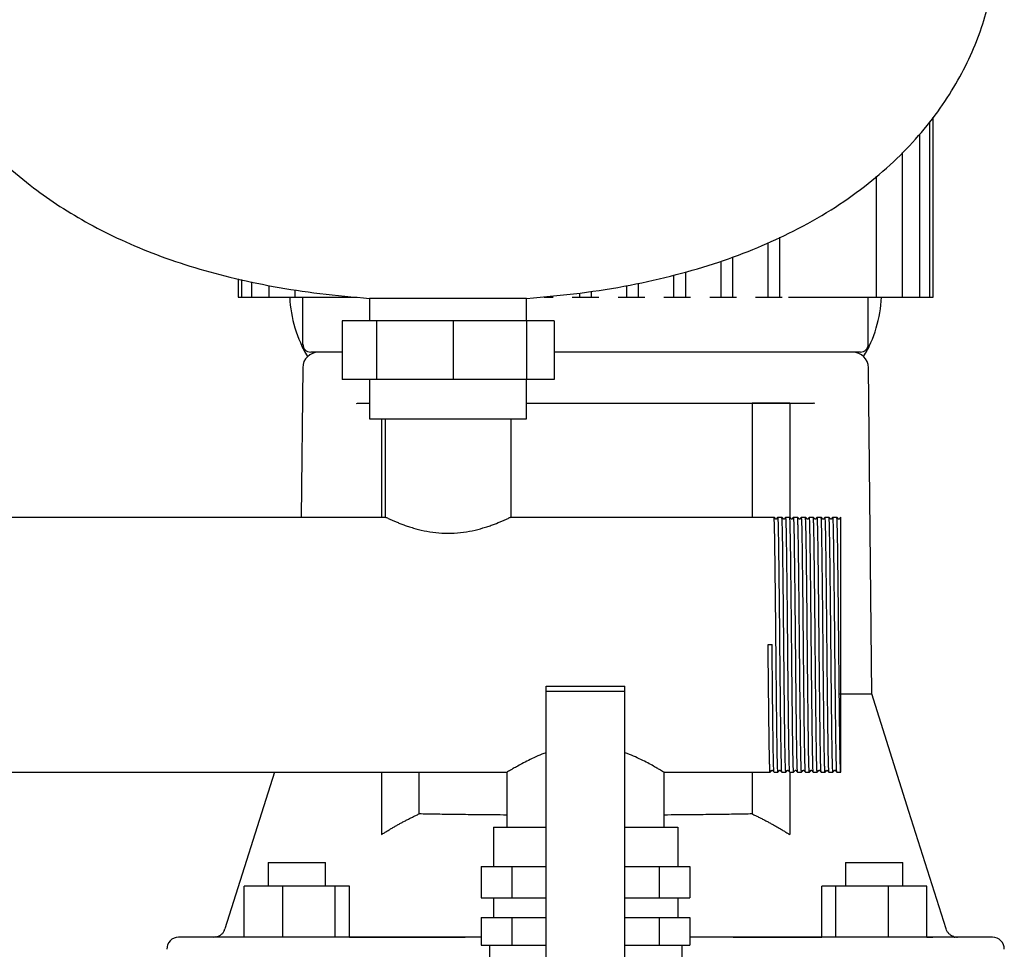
# Model space of a CAD drawing. Header units: millimetres. Extents: x 16 to 1645, y 11 to 787.
# Tile 5 of 6: x 1367 to 1618, y 285 to 522. Entities that reach past the tile are written whole.
import ezdxf

# ---------------------------------------------------------------- set-up
doc = ezdxf.new("R2010")
doc.units = ezdxf.units.MM

msp = doc.modelspace()

# ---------------------------------------------------------------- linework, layer by layer
at = {"color": 7, "linetype": 'Continuous', "lineweight": 25}
for p, q in [((1599.81, 451.14), (1599.81, 496.94)), ((1598.98, 451.14), (1598.98, 495.88)), ((1596.44, 451.14), (1596.44, 492.65)), ((1592.01, 451.14), (1592.01, 487.99)), ((1585.37, 451.14), (1585.37, 481.92)), ((1557.81, 451.14), (1557.81, 465.01)), ((1560.81, 451.14), (1560.81, 466.39)), ((1545.81, 451.14), (1545.81, 460.29)), ((1548.81, 451.14), (1548.81, 461.41)), ((1533.81, 451.14), (1533.81, 456.73)), ((1536.81, 451.14), (1536.81, 457.58)), ((1422.81, 455.79), (1422.81, 451.14)), ((1423.64, 455.61), (1423.64, 451.14)), ((1426.19, 455.07), (1426.19, 451.14)), ((1430.61, 454.13), (1430.61, 451.14)), ((1521.81, 451.14), (1521.81, 454.09)), ((1524.81, 451.14), (1524.81, 454.71)), ((1437.25, 453.04), (1437.25, 451.14)), ((1509.81, 451.14), (1509.81, 452.18)), ((1512.81, 451.14), (1512.81, 452.65)), ((1422.81, 451.14), (1423.64, 451.14)), ((1423.64, 451.14), (1425.14, 451.14)), ((1425.14, 451.14), (1426.19, 451.14)), ((1426.19, 451.14), (1427.69, 451.14)), ((1427.69, 451.14), (1430.61, 451.14)), ((1430.61, 451.14), (1432.11, 451.14)), ((1432.11, 451.14), (1437.25, 451.14)), ((1437.25, 451.14), (1438.75, 451.14)), ((1438.75, 451.14), (1453.18, 451.14)), ((1439.31, 439.14), (1439.31, 451.14)), ((1456.31, 450.83), (1456.31, 445.14)), ((1477.23, 450.83), (1456.31, 450.83)), ((1496.31, 450.83), (1477.23, 450.83)), ((1496.3, 445.14), (1496.31, 450.83)), ((1500.81, 451.14), (1503.04, 451.14)), ((1507.91, 451.14), (1509.81, 451.14)), ((1509.81, 451.14), (1512.81, 451.14)), ((1512.81, 451.14), (1514.72, 451.14)), ((1519.58, 451.14), (1521.81, 451.14)), ((1521.81, 451.14), (1524.81, 451.14)), ((1524.81, 451.14), (1526.39, 451.14)), ((1531.26, 451.14), (1533.81, 451.14)), ((1533.81, 451.14), (1536.81, 451.14)), ((1536.81, 451.14), (1538.07, 451.14)), ((1542.93, 451.14), (1545.81, 451.14)), ((1545.81, 451.14), (1548.81, 451.14)), ((1548.81, 451.14), (1549.74, 451.14)), ((1554.61, 451.14), (1557.81, 451.14)), ((1557.81, 451.14), (1560.81, 451.14)), ((1560.81, 451.14), (1561.42, 451.14)), ((1563.01, 451.14), (1564.45, 451.14)), ((1564.45, 451.14), (1583.87, 451.14)), ((1583.31, 439.14), (1583.31, 451.14)), ((1583.87, 451.14), (1585.37, 451.14)), ((1585.37, 451.14), (1590.51, 451.14)), ((1590.51, 451.14), (1592.01, 451.14)), ((1592.01, 451.14), (1594.94, 451.14)), ((1594.94, 451.14), (1596.44, 451.14)), ((1596.44, 451.14), (1597.48, 451.14)), ((1597.48, 451.14), (1598.98, 451.14)), ((1598.98, 451.14), (1599.81, 451.14)), ((1449.28, 445.14), (1449.28, 430.14)), ((1458.07, 445.14), (1449.28, 445.14)), ((1458.07, 445.14), (1458.07, 430.14)), ((1477.55, 445.14), (1458.07, 445.14)), ((1477.55, 445.14), (1477.55, 430.14)), ((1496.3, 445.14), (1477.55, 445.14)), ((1496.3, 445.14), (1496.3, 430.14)), ((1503.34, 445.14), (1496.3, 445.14)), ((1503.34, 445.14), (1503.34, 430.14)), ((1440, 436.89), (1440.51, 436.03)), ((1449.28, 437.14), (1441.31, 437.14)), ((1581.31, 437.14), (1503.34, 437.14)), ((1582.12, 436.03), (1582.62, 436.89)), ((1439.27, 433.18), (1438.87, 395.14)), ((1584.22, 350.14), (1583.35, 433.18)), ((1458.07, 430.14), (1449.28, 430.14)), ((1456.31, 430.14), (1456.31, 420.14)), ((1477.55, 430.14), (1458.07, 430.14)), ((1496.3, 430.14), (1477.55, 430.14)), ((1496.31, 420.14), (1496.3, 430.14)), ((1503.34, 430.14), (1496.3, 430.14)), ((1453.01, 424.1), (1453.19, 424.14)), ((1453.01, 424.1), (1453.01, 424.1)), ((1453.19, 424.14), (1456.31, 424.14)), ((1496.31, 424.14), (1569.37, 424.14)), ((1553.73, 424.11), (1553.73, 395.14)), ((1563.31, 424.11), (1553.73, 424.11)), ((1563.31, 424.11), (1563.31, 395.13)), ((1569.68, 424.07), (1569.37, 424.14)), ((1456.31, 420.14), (1477.23, 420.14)), ((1459.33, 420.14), (1459.33, 395.14)), ((1460.31, 420.14), (1460.31, 395.14)), ((1477.23, 420.14), (1496.31, 420.14)), ((1492.31, 420.14), (1492.31, 395.14)), ((1192.31, 395.14), (1460.31, 395.14)), ((1492.31, 395.14), (1559.31, 395.14)), ((1559.72, 394.63), (1559.66, 394.68)), ((1560.31, 395.14), (1561.31, 395.14)), ((1560.31, 395.14), (1560.31, 395.13)), ((1562.31, 395.14), (1563.31, 395.14)), ((1562.31, 395.14), (1562.31, 395.13)), ((1563.97, 394.69), (1563.91, 394.64)), ((1564.31, 395.14), (1564.31, 395.13)), ((1564.31, 395.14), (1565.31, 395.14)), ((1565.97, 394.69), (1565.91, 394.64)), ((1566.31, 395.14), (1566.31, 395.13)), ((1566.31, 395.14), (1567.31, 395.14)), ((1567.72, 394.63), (1567.66, 394.68)), ((1568.31, 395.14), (1568.31, 395.13)), ((1568.31, 395.14), (1569.31, 395.14)), ((1570.31, 395.14), (1570.31, 395.13)), ((1570.31, 395.14), (1571.31, 395.14)), ((1572.31, 395.14), (1572.31, 395.13)), ((1572.31, 395.14), (1573.31, 395.14)), ((1574.31, 395.14), (1574.31, 395.13)), ((1574.31, 395.14), (1575.31, 395.14)), ((1576.31, 395.14), (1576.31, 395.1)), ((1557.81, 362.64), (1558.81, 362.64)), ((1501.31, 350.73), (1501.31, 352.04)), ((1501.31, 352.04), (1521.31, 352.04)), ((1521.31, 350.73), (1521.31, 352.04)), ((1521.31, 350.73), (1501.31, 350.73)), ((1501.31, 271.97), (1501.31, 350.73)), ((1521.31, 271.97), (1521.31, 350.73)), ((1261.31, 330.14), (1491.31, 330.14)), ((1432.08, 330.14), (1419.47, 290.23)), ((1459.33, 330.14), (1459.33, 314.28)), ((1468.89, 319.53), (1468.89, 330.14)), ((1491.31, 316.14), (1491.31, 330.14)), ((1531.31, 330.14), (1558.31, 330.14)), ((1531.31, 316.14), (1531.31, 330.14)), ((1553.73, 330.14), (1553.73, 319.53)), ((1558.31, 330.14), (1558.31, 330.14)), ((1559.31, 330.14), (1560.31, 330.14)), ((1560.31, 330.14), (1560.31, 330.14)), ((1561.31, 330.14), (1562.31, 330.14)), ((1562.31, 330.14), (1562.31, 330.14)), ((1562.66, 330.58), (1562.71, 330.63)), ((1562.91, 330.63), (1562.97, 330.58)), ((1563.31, 330.17), (1563.31, 314.27)), ((1563.31, 330.14), (1564.31, 330.14)), ((1564.31, 330.14), (1564.31, 330.14)), ((1564.66, 330.58), (1564.71, 330.63)), ((1564.91, 330.63), (1564.97, 330.58)), ((1565.31, 330.14), (1566.31, 330.14)), ((1566.31, 330.14), (1566.31, 330.14)), ((1567.31, 330.14), (1568.31, 330.14)), ((1568.31, 330.14), (1568.31, 330.14)), ((1569.31, 330.14), (1570.31, 330.14)), ((1570.31, 330.14), (1570.31, 330.14)), ((1570.66, 330.58), (1570.71, 330.63)), ((1571.31, 330.14), (1572.31, 330.14)), ((1572.31, 330.14), (1572.31, 330.14)), ((1573.31, 330.14), (1574.31, 330.14)), ((1574.31, 330.14), (1574.31, 330.14)), ((1575.31, 330.14), (1576.31, 330.14)), ((1487.84, 316.14), (1487.84, 306.14)), ((1487.84, 316.14), (1501.31, 316.14)), ((1521.31, 316.14), (1534.79, 316.14)), ((1534.79, 316.14), (1534.79, 306.14)), ((1430.47, 307.14), (1430.47, 301.14)), ((1430.47, 307.14), (1439.49, 307.14)), ((1439.49, 307.14), (1445.07, 307.14)), ((1445.07, 301.14), (1445.07, 307.14)), ((1484.74, 306.14), (1484.74, 298.14)), ((1484.74, 306.14), (1492.52, 306.14)), ((1492.52, 306.14), (1492.52, 298.14)), ((1492.52, 306.14), (1501.31, 306.14)), ((1521.31, 306.14), (1530.1, 306.14)), ((1530.1, 306.14), (1530.1, 298.14)), ((1530.1, 306.14), (1537.88, 306.14)), ((1537.88, 306.14), (1537.88, 298.14)), ((1577.55, 307.14), (1577.55, 301.14)), ((1577.55, 307.14), (1583.13, 307.14)), ((1583.13, 307.14), (1592.15, 307.14)), ((1592.15, 301.14), (1592.15, 307.14)), ((1434.18, 301.14), (1424.38, 301.14)), ((1424.38, 288.14), (1424.38, 301.14)), ((1434.18, 288.14), (1434.18, 301.14)), ((1447.56, 301.14), (1434.18, 301.14)), ((1447.56, 288.14), (1447.56, 301.14)), ((1451.15, 301.14), (1447.56, 301.14)), ((1451.15, 288.14), (1451.15, 301.14)), ((1571.47, 288.14), (1571.47, 301.14)), ((1575.05, 301.14), (1571.47, 301.14)), ((1575.05, 288.14), (1575.05, 301.14)), ((1588.44, 301.14), (1575.05, 301.14)), ((1588.44, 288.14), (1588.44, 301.14)), ((1598.24, 301.14), (1588.44, 301.14)), ((1598.24, 288.17), (1598.24, 301.14)), ((1484.74, 298.14), (1492.52, 298.14)), ((1487.84, 298.14), (1487.84, 293.14)), ((1492.52, 298.14), (1501.31, 298.14)), ((1521.31, 298.14), (1530.1, 298.14)), ((1530.1, 298.14), (1537.88, 298.14)), ((1534.79, 298.14), (1534.79, 293.14)), ((1484.74, 293.14), (1484.74, 286.14)), ((1484.74, 293.14), (1492.52, 293.14)), ((1492.52, 293.14), (1492.52, 286.14)), ((1492.52, 293.14), (1501.31, 293.14)), ((1521.31, 293.14), (1530.1, 293.14)), ((1530.1, 293.14), (1530.1, 286.14)), ((1530.1, 293.14), (1537.88, 293.14)), ((1537.88, 293.14), (1537.88, 286.14)), ((1417.07, 288.2), (1416.64, 288.14)), ((1416.64, 288.14), (1417.07, 288.2)), ((1484.74, 288.14), (1429.05, 288.14)), ((1451.15, 288.14), (1480.65, 288.14)), ((1484.74, 286.14), (1492.52, 286.14)), ((1486.84, 286.14), (1486.84, 283.14)), ((1492.52, 286.14), (1501.31, 286.14)), ((1521.31, 286.14), (1530.1, 286.14)), ((1530.1, 286.14), (1537.88, 286.14)), ((1535.79, 286.14), (1535.79, 283.14)), ((1593.57, 288.14), (1537.88, 288.14)), ((1548.92, 288.14), (1571.47, 288.14)), ((1614.96, 288.14), (1600.9, 288.14)), ((1604.9, 288.3), (1605.22, 288.24)), ((1605.82, 288.15), (1606.03, 288.14))]:
    msp.add_line(p, q, dxfattribs=at)
at = {"color": 7, "linetype": 'Continuous', "lineweight": 25, "flags": 128}
for points in [[(1559.66, 394.68), (1559.49, 394.91), (1559.31, 395.13)], [(1560.31, 395.13), (1560.14, 394.91), (1559.96, 394.68)], [(1561.66, 394.69), (1561.49, 394.91), (1561.31, 395.13)], [(1562.31, 395.13), (1562.14, 394.91), (1561.97, 394.69)], [(1563.66, 394.69), (1563.48, 394.91), (1563.31, 395.13)], [(1564.31, 395.13), (1564.14, 394.91), (1563.97, 394.69)], [(1565.66, 394.69), (1565.48, 394.91), (1565.31, 395.13)], [(1566.31, 395.13), (1566.14, 394.91), (1565.97, 394.69)], [(1567.66, 394.68), (1567.49, 394.91), (1567.31, 395.13)], [(1568.31, 395.13), (1568.14, 394.91), (1567.96, 394.68)], [(1569.66, 394.69), (1569.49, 394.91), (1569.31, 395.13)], [(1570.31, 395.13), (1570.14, 394.91), (1569.97, 394.69)], [(1571.66, 394.69), (1571.48, 394.91), (1571.31, 395.13)], [(1572.31, 395.13), (1572.14, 394.91), (1571.97, 394.69)], [(1573.66, 394.69), (1573.48, 394.91), (1573.31, 395.13)], [(1574.31, 395.13), (1574.14, 394.91), (1573.97, 394.69)], [(1575.66, 394.69), (1575.49, 394.91), (1575.31, 395.13)], [(1576.31, 395.14), (1576.14, 394.91), (1575.96, 394.68)], [(1603.14, 290.25), (1593.69, 320.17), (1584.22, 350.14)], [(1558.31, 330.14), (1558.49, 330.36), (1558.66, 330.59)], [(1558.97, 330.58), (1559.14, 330.36), (1559.31, 330.14)], [(1560.31, 330.14), (1560.49, 330.36), (1560.66, 330.59)], [(1560.97, 330.58), (1561.14, 330.36), (1561.31, 330.14)], [(1562.31, 330.14), (1562.49, 330.36), (1562.66, 330.58)], [(1562.97, 330.58), (1563.14, 330.36), (1563.31, 330.14)], [(1564.31, 330.14), (1564.48, 330.36), (1564.66, 330.58)], [(1564.97, 330.58), (1565.14, 330.36), (1565.31, 330.14)], [(1566.31, 330.14), (1566.49, 330.36), (1566.66, 330.58)], [(1566.97, 330.59), (1567.14, 330.36), (1567.31, 330.14)], [(1568.31, 330.14), (1568.49, 330.36), (1568.66, 330.59)], [(1568.97, 330.59), (1569.14, 330.36), (1569.31, 330.14)], [(1570.31, 330.14), (1570.49, 330.36), (1570.66, 330.58)], [(1570.97, 330.58), (1571.14, 330.36), (1571.31, 330.14)], [(1572.31, 330.14), (1572.48, 330.36), (1572.66, 330.58)], [(1572.96, 330.59), (1573.14, 330.36), (1573.31, 330.14)], [(1574.31, 330.14), (1574.49, 330.36), (1574.66, 330.58)], [(1574.96, 330.59), (1575.14, 330.36), (1575.31, 330.14)], [(1419.3, 289.81), (1419.3, 289.79), (1419.47, 290.23)], [(1421.72, 288.14), (1418.79, 288.14), (1416.2, 288.14), (1413.94, 288.14), (1412.03, 288.14), (1410.46, 288.14), (1409.23, 288.14), (1408.36, 288.14), (1407.83, 288.14), (1407.66, 288.14)]]:
    msp.add_lwpolyline(points, dxfattribs=at)
at = {"color": 7, "linetype": 'Continuous', "lineweight": 25}
for centre, radius, start, end in [((1467.81, 452.49), 31.88, 182.4353, 211.0906), ((1554.82, 452.49), 31.88, 328.9094, 357.5647), ((1441.31, 439.14), 2, 180, 270), ((1581.31, 439.14), 2, 270, 0), ((1443.27, 433.14), 4, 90, 179.4), ((1579.35, 433.14), 4, 0.6, 90), ((1407.66, 285.14), 3, 90.0005, 181.5), ((1614.96, 285.14), 3, 358.5, 89.9995)]:
    msp.add_arc(centre, radius, start, end, dxfattribs=at)
for points, knots in [([(1336.81, 541.14), (1336.88, 538.96), (1337.03, 534.49), (1338.17, 527.68), (1340.04, 520.65), (1342.76, 513.49), (1346.33, 506.34), (1350.79, 499.29), (1356.17, 492.4), (1362.54, 485.74), (1369.41, 479.85), (1376.6, 474.69), (1384, 470.19), (1392.12, 466.03), (1401, 462.25), (1410.6, 458.92), (1420.93, 456.07), (1431.99, 453.74), (1443.86, 451.9), (1452.08, 451.19), (1456.31, 450.83)], [0, 0, 0, 0, 0.039555, 0.081422, 0.125557, 0.17196, 0.2207, 0.27098, 0.323857, 0.379618, 0.438622, 0.488458, 0.540897, 0.596213, 0.654698, 0.716662, 0.781214, 0.849742, 0.922564, 1, 1, 1, 1]), ([(1496.31, 450.83), (1500.87, 451.23), (1509.7, 452), (1522.42, 454.05), (1534.2, 456.68), (1545.05, 459.88), (1555.02, 463.59), (1564.61, 468), (1573.73, 473.14), (1582.27, 479.07), (1589.72, 485.41), (1596.18, 492.09), (1601.68, 499.06), (1606.22, 506.22), (1609.84, 513.43), (1612.57, 520.6), (1614.45, 527.65), (1615.59, 534.48), (1615.74, 538.96), (1615.81, 541.14)], [0, 0, 0, 0, 0.08342, 0.161488, 0.234609, 0.303181, 0.367595, 0.428228, 0.495317, 0.558205, 0.617391, 0.673312, 0.727386, 0.778747, 0.827619, 0.874143, 0.918387, 0.960355, 1, 1, 1, 1]), ([(1439.2, 438.43), (1439.19, 438.46), (1439.15, 438.53), (1439.11, 438.63), (1439.07, 438.76), (1439.04, 438.9), (1439.02, 439.01), (1439.02, 439.06)], [0, 0, 0, 0, 0.147571, 0.314356, 0.500071, 0.749979, 1, 1, 1, 1]), ([(1583.61, 439.06), (1583.6, 439.03), (1583.59, 438.96), (1583.57, 438.85), (1583.54, 438.73), (1583.49, 438.59), (1583.45, 438.48), (1583.42, 438.43)], [0, 0, 0, 0, 0.1656754, 0.3323917, 0.4999841, 0.7542091, 1, 1, 1, 1]), ([(1440, 436.89), (1439.97, 436.95), (1439.92, 437.05), (1439.83, 437.21), (1439.74, 437.37), (1439.66, 437.52), (1439.57, 437.7), (1439.47, 437.89), (1439.37, 438.09), (1439.28, 438.27), (1439.23, 438.38), (1439.2, 438.43)], [0, 0, 0, 0, 0.10083, 0.200878, 0.300321, 0.399341, 0.49812, 0.636395, 0.76562, 0.886524, 1, 1, 1, 1]), ([(1583.42, 438.43), (1583.41, 438.4), (1583.37, 438.33), (1583.31, 438.21), (1583.25, 438.09), (1583.19, 437.96), (1583.12, 437.82), (1583.02, 437.64), (1582.91, 437.42), (1582.76, 437.16), (1582.67, 436.98), (1582.62, 436.89)], [0, 0, 0, 0, 0.074646, 0.152435, 0.233655, 0.318558, 0.407366, 0.500274, 0.665526, 0.831819, 1, 1, 1, 1]), ([(1460.31, 395.14), (1460.31, 395.13), (1460.32, 395.13), (1460.34, 395.13), (1460.36, 395.11), (1460.4, 395.1), (1460.45, 395.08), (1460.51, 395.05), (1460.57, 395.02), (1460.73, 394.95), (1461.03, 394.81), (1461.56, 394.56), (1462.25, 394.26), (1463.06, 393.91), (1464, 393.53), (1465.04, 393.13), (1466.19, 392.73), (1467.84, 392.21), (1470.12, 391.62), (1473.13, 391.13), (1476.3, 390.95), (1479.48, 391.13), (1482.5, 391.62), (1484.79, 392.22), (1486.44, 392.74), (1487.97, 393.27), (1489.3, 393.8), (1490.38, 394.26), (1491.06, 394.57), (1491.6, 394.81), (1491.92, 394.96), (1492.09, 395.04), (1492.19, 395.08), (1492.25, 395.11), (1492.3, 395.13), (1492.31, 395.13), (1492.31, 395.14)], [0, 0, 0, 0, 0.007719, 0.015463, 0.023232, 0.031028, 0.038851, 0.046702, 0.054584, 0.062496, 0.09316, 0.125185, 0.155028, 0.187626, 0.219061, 0.250269, 0.281462, 0.312878, 0.375106, 0.437653, 0.499747, 0.562364, 0.624911, 0.687396, 0.718817, 0.750142, 0.812502, 0.845165, 0.875072, 0.906973, 0.937528, 0.950167, 0.96273, 0.97522, 0.987642, 1, 1, 1, 1]), ([(1560.31, 330.14), (1560.29, 330.14), (1560.27, 330.35), (1560.24, 330.97), (1560.23, 331.23), (1560.21, 331.69), (1560.21, 331.85), (1560.2, 332.21), (1560.19, 332.4), (1560.16, 333.41), (1560.14, 334.42), (1560.1, 336.8), (1560.08, 338.17), (1560.05, 340.43), (1560.04, 341.22), (1560.02, 342.85), (1560.01, 343.69), (1559.98, 346.31), (1559.96, 348.2), (1559.91, 352.16), (1559.89, 354.23), (1559.85, 358.42), (1559.83, 360.54), (1559.79, 364.73), (1559.77, 366.85), (1559.73, 371.05), (1559.71, 373.11), (1559.66, 377.07), (1559.64, 378.96), (1559.61, 381.58), (1559.6, 382.42), (1559.58, 384.05), (1559.57, 384.84), (1559.54, 387.1), (1559.52, 388.47), (1559.48, 390.85), (1559.45, 391.86), (1559.43, 392.87), (1559.42, 393.06), (1559.41, 393.42), (1559.41, 393.58), (1559.39, 394.04), (1559.38, 394.3), (1559.35, 394.92), (1559.33, 395.14), (1559.31, 395.14)], [0, 0, 0, 0, 0.0625, 0.0625, 0.09375, 0.09375, 0.109375, 0.109375, 0.125, 0.125, 0.1875, 0.1875, 0.25, 0.25, 0.28125, 0.28125, 0.3125, 0.3125, 0.375, 0.375, 0.4375, 0.4375, 0.5, 0.5, 0.5625, 0.5625, 0.625, 0.625, 0.6875, 0.6875, 0.71875, 0.71875, 0.75, 0.75, 0.8125, 0.8125, 0.875, 0.875, 0.890625, 0.890625, 0.90625, 0.90625, 0.9375, 0.9375, 1, 1, 1, 1]), ([(1559.96, 394.68), (1559.95, 394.67), (1559.91, 394.63), (1559.81, 394.6), (1559.74, 394.61), (1559.72, 394.63), (1559.72, 394.63)], [0, 0, 0, 0, 0.326363, 0.658335, 0.990308, 1, 1, 1, 1]), ([(1561.31, 330.14), (1561.29, 330.3), (1561.25, 330.54), (1561.19, 332.43), (1561.13, 335.43), (1561.06, 339.51), (1561, 344.46), (1560.94, 350.11), (1560.87, 356.26), (1560.81, 362.64), (1560.75, 369.01), (1560.69, 375.16), (1560.62, 380.81), (1560.56, 385.76), (1560.5, 389.84), (1560.44, 392.84), (1560.38, 394.77), (1560.33, 395.01), (1560.31, 395.14)], [0, 0, 0, 0, 0.058166, 0.12039, 0.183368, 0.246591, 0.308922, 0.371705, 0.434978, 0.49752, 0.560063, 0.623335, 0.686119, 0.748449, 0.811672, 0.874651, 0.936875, 1, 1, 1, 1]), ([(1562.31, 330.14), (1562.29, 330.14), (1562.27, 330.35), (1562.24, 330.97), (1562.23, 331.23), (1562.21, 331.69), (1562.21, 331.85), (1562.2, 332.21), (1562.19, 332.4), (1562.16, 333.41), (1562.14, 334.42), (1562.1, 336.8), (1562.08, 338.17), (1562.05, 340.43), (1562.04, 341.22), (1562.02, 342.85), (1562.01, 343.69), (1561.98, 346.31), (1561.96, 348.2), (1561.91, 352.16), (1561.89, 354.23), (1561.85, 358.42), (1561.83, 360.54), (1561.79, 364.73), (1561.77, 366.85), (1561.73, 371.05), (1561.71, 373.11), (1561.66, 377.07), (1561.64, 378.96), (1561.61, 381.58), (1561.6, 382.42), (1561.58, 384.05), (1561.57, 384.84), (1561.54, 387.1), (1561.52, 388.47), (1561.48, 390.85), (1561.45, 391.86), (1561.43, 392.87), (1561.42, 393.06), (1561.41, 393.42), (1561.41, 393.58), (1561.39, 394.04), (1561.38, 394.3), (1561.35, 394.92), (1561.33, 395.14), (1561.31, 395.14)], [0, 0, 0, 0, 0.0625, 0.0625, 0.09375, 0.09375, 0.109375, 0.109375, 0.125, 0.125, 0.1875, 0.1875, 0.25, 0.25, 0.28125, 0.28125, 0.3125, 0.3125, 0.375, 0.375, 0.4375, 0.4375, 0.5, 0.5, 0.5625, 0.5625, 0.625, 0.625, 0.6875, 0.6875, 0.71875, 0.71875, 0.75, 0.75, 0.8125, 0.8125, 0.875, 0.875, 0.890625, 0.890625, 0.90625, 0.90625, 0.9375, 0.9375, 1, 1, 1, 1]), ([(1561.97, 394.69), (1561.95, 394.67), (1561.91, 394.63), (1561.81, 394.6), (1561.71, 394.63), (1561.68, 394.67), (1561.66, 394.69)], [0, 0, 0, 0, 0.2478796, 0.4999993, 0.7521193, 1, 1, 1, 1]), ([(1563.31, 330.17), (1563.29, 330.29), (1563.25, 330.53), (1563.19, 332.43), (1563.13, 335.43), (1563.06, 339.51), (1563, 344.46), (1562.94, 350.11), (1562.87, 356.26), (1562.81, 362.64), (1562.75, 369.01), (1562.69, 375.16), (1562.62, 380.81), (1562.56, 385.76), (1562.5, 389.84), (1562.44, 392.84), (1562.38, 394.77), (1562.33, 395.01), (1562.31, 395.14)], [0, 0, 0, 0, 0.059195, 0.121351, 0.184261, 0.247415, 0.309677, 0.372392, 0.435595, 0.498069, 0.560543, 0.623747, 0.686462, 0.748724, 0.811878, 0.874788, 0.936944, 1, 1, 1, 1]), ([(1564.31, 330.14), (1564.29, 330.14), (1564.27, 330.35), (1564.24, 330.97), (1564.23, 331.23), (1564.21, 331.69), (1564.21, 331.85), (1564.2, 332.21), (1564.19, 332.4), (1564.16, 333.41), (1564.14, 334.42), (1564.1, 336.8), (1564.08, 338.17), (1564.05, 340.43), (1564.04, 341.22), (1564.02, 342.85), (1564.01, 343.69), (1563.98, 346.31), (1563.96, 348.2), (1563.91, 352.16), (1563.89, 354.23), (1563.85, 358.42), (1563.83, 360.54), (1563.79, 364.73), (1563.77, 366.85), (1563.73, 371.05), (1563.71, 373.11), (1563.66, 377.07), (1563.64, 378.96), (1563.61, 381.58), (1563.6, 382.42), (1563.58, 384.05), (1563.57, 384.84), (1563.54, 387.1), (1563.52, 388.47), (1563.48, 390.85), (1563.45, 391.86), (1563.43, 392.87), (1563.42, 393.06), (1563.41, 393.42), (1563.41, 393.58), (1563.39, 394.04), (1563.38, 394.3), (1563.35, 394.92), (1563.33, 395.14), (1563.31, 395.14)], [0, 0, 0, 0, 0.0625, 0.0625, 0.09375, 0.09375, 0.109375, 0.109375, 0.125, 0.125, 0.1875, 0.1875, 0.25, 0.25, 0.28125, 0.28125, 0.3125, 0.3125, 0.375, 0.375, 0.4375, 0.4375, 0.5, 0.5, 0.5625, 0.5625, 0.625, 0.625, 0.6875, 0.6875, 0.71875, 0.71875, 0.75, 0.75, 0.8125, 0.8125, 0.875, 0.875, 0.890625, 0.890625, 0.90625, 0.90625, 0.9375, 0.9375, 1, 1, 1, 1]), ([(1563.91, 394.64), (1563.9, 394.64), (1563.88, 394.62), (1563.81, 394.6), (1563.71, 394.63), (1563.68, 394.67), (1563.66, 394.69)], [0, 0, 0, 0, 0.023959, 0.351126, 0.678294, 1, 1, 1, 1]), ([(1565.31, 330.14), (1565.29, 330.29), (1565.25, 330.53), (1565.19, 332.43), (1565.13, 335.43), (1565.06, 339.51), (1565, 344.46), (1564.94, 350.11), (1564.87, 356.26), (1564.81, 362.64), (1564.75, 369.01), (1564.69, 375.16), (1564.62, 380.81), (1564.56, 385.76), (1564.5, 389.84), (1564.44, 392.84), (1564.38, 394.77), (1564.33, 395.01), (1564.31, 395.14)], [0, 0, 0, 0, 0.059746, 0.121866, 0.184739, 0.247856, 0.310081, 0.37276, 0.435926, 0.498364, 0.560801, 0.623967, 0.686646, 0.748871, 0.811989, 0.874861, 0.936981, 1, 1, 1, 1]), ([(1566.31, 330.14), (1566.29, 330.14), (1566.27, 330.35), (1566.24, 330.97), (1566.23, 331.23), (1566.21, 331.69), (1566.21, 331.85), (1566.2, 332.21), (1566.19, 332.4), (1566.16, 333.41), (1566.14, 334.42), (1566.1, 336.8), (1566.08, 338.17), (1566.05, 340.43), (1566.04, 341.22), (1566.02, 342.85), (1566.01, 343.69), (1565.98, 346.31), (1565.96, 348.2), (1565.91, 352.16), (1565.89, 354.23), (1565.85, 358.42), (1565.83, 360.54), (1565.79, 364.73), (1565.77, 366.85), (1565.73, 371.05), (1565.71, 373.11), (1565.66, 377.07), (1565.64, 378.96), (1565.61, 381.58), (1565.6, 382.42), (1565.58, 384.05), (1565.57, 384.84), (1565.54, 387.1), (1565.52, 388.47), (1565.48, 390.85), (1565.45, 391.86), (1565.43, 392.87), (1565.42, 393.06), (1565.41, 393.42), (1565.41, 393.58), (1565.39, 394.04), (1565.38, 394.3), (1565.35, 394.92), (1565.33, 395.14), (1565.31, 395.14)], [0, 0, 0, 0, 0.0625, 0.0625, 0.09375, 0.09375, 0.109375, 0.109375, 0.125, 0.125, 0.1875, 0.1875, 0.25, 0.25, 0.28125, 0.28125, 0.3125, 0.3125, 0.375, 0.375, 0.4375, 0.4375, 0.5, 0.5, 0.5625, 0.5625, 0.625, 0.625, 0.6875, 0.6875, 0.71875, 0.71875, 0.75, 0.75, 0.8125, 0.8125, 0.875, 0.875, 0.890625, 0.890625, 0.90625, 0.90625, 0.9375, 0.9375, 1, 1, 1, 1]), ([(1565.91, 394.64), (1565.91, 394.64), (1565.88, 394.62), (1565.81, 394.6), (1565.71, 394.63), (1565.68, 394.67), (1565.66, 394.69)], [0, 0, 0, 0, 0.027443, 0.353429, 0.679416, 1, 1, 1, 1]), ([(1567.31, 330.14), (1567.29, 330.3), (1567.25, 330.54), (1567.19, 332.43), (1567.13, 335.43), (1567.06, 339.51), (1567, 344.46), (1566.94, 350.11), (1566.87, 356.26), (1566.81, 362.64), (1566.75, 369.01), (1566.69, 375.16), (1566.62, 380.81), (1566.56, 385.76), (1566.5, 389.84), (1566.44, 392.84), (1566.38, 394.77), (1566.33, 395.01), (1566.31, 395.14)], [0, 0, 0, 0, 0.058444, 0.120649, 0.183609, 0.246814, 0.309126, 0.371891, 0.435145, 0.497669, 0.560192, 0.623446, 0.686212, 0.748523, 0.811728, 0.874688, 0.936894, 1, 1, 1, 1]), ([(1568.31, 330.14), (1568.29, 330.14), (1568.27, 330.35), (1568.24, 330.97), (1568.23, 331.23), (1568.21, 331.69), (1568.21, 331.85), (1568.2, 332.21), (1568.19, 332.4), (1568.16, 333.41), (1568.14, 334.42), (1568.1, 336.8), (1568.08, 338.17), (1568.05, 340.43), (1568.04, 341.22), (1568.02, 342.85), (1568.01, 343.69), (1567.98, 346.31), (1567.96, 348.2), (1567.91, 352.16), (1567.89, 354.23), (1567.85, 358.42), (1567.83, 360.54), (1567.79, 364.73), (1567.77, 366.85), (1567.73, 371.05), (1567.71, 373.11), (1567.66, 377.07), (1567.64, 378.96), (1567.61, 381.58), (1567.6, 382.42), (1567.58, 384.05), (1567.57, 384.84), (1567.54, 387.1), (1567.52, 388.47), (1567.48, 390.85), (1567.45, 391.86), (1567.43, 392.87), (1567.42, 393.06), (1567.41, 393.42), (1567.41, 393.58), (1567.39, 394.04), (1567.38, 394.3), (1567.35, 394.92), (1567.33, 395.14), (1567.31, 395.14)], [0, 0, 0, 0, 0.0625, 0.0625, 0.09375, 0.09375, 0.109375, 0.109375, 0.125, 0.125, 0.1875, 0.1875, 0.25, 0.25, 0.28125, 0.28125, 0.3125, 0.3125, 0.375, 0.375, 0.4375, 0.4375, 0.5, 0.5, 0.5625, 0.5625, 0.625, 0.625, 0.6875, 0.6875, 0.71875, 0.71875, 0.75, 0.75, 0.8125, 0.8125, 0.875, 0.875, 0.890625, 0.890625, 0.90625, 0.90625, 0.9375, 0.9375, 1, 1, 1, 1]), ([(1567.96, 394.68), (1567.95, 394.67), (1567.91, 394.63), (1567.81, 394.6), (1567.74, 394.62), (1567.72, 394.63), (1567.72, 394.63)], [0, 0, 0, 0, 0.3265421, 0.6585494, 0.9905578, 1, 1, 1, 1]), ([(1569.31, 330.14), (1569.29, 330.3), (1569.25, 330.54), (1569.19, 332.43), (1569.13, 335.43), (1569.06, 339.51), (1569, 344.46), (1568.94, 350.11), (1568.87, 356.26), (1568.81, 362.64), (1568.75, 369.01), (1568.69, 375.16), (1568.62, 380.81), (1568.56, 385.76), (1568.5, 389.84), (1568.44, 392.84), (1568.38, 394.77), (1568.33, 395.01), (1568.31, 395.14)], [0, 0, 0, 0, 0.05829, 0.120506, 0.183476, 0.246691, 0.309013, 0.371788, 0.435052, 0.497586, 0.560121, 0.623385, 0.68616, 0.748482, 0.811697, 0.874667, 0.936883, 1, 1, 1, 1]), ([(1570.31, 330.14), (1570.29, 330.14), (1570.27, 330.35), (1570.24, 330.97), (1570.23, 331.23), (1570.21, 331.69), (1570.21, 331.85), (1570.2, 332.21), (1570.19, 332.4), (1570.16, 333.41), (1570.14, 334.42), (1570.1, 336.8), (1570.08, 338.17), (1570.05, 340.43), (1570.04, 341.22), (1570.02, 342.85), (1570.01, 343.69), (1569.98, 346.31), (1569.96, 348.2), (1569.91, 352.16), (1569.89, 354.23), (1569.85, 358.42), (1569.83, 360.54), (1569.79, 364.73), (1569.77, 366.85), (1569.73, 371.05), (1569.71, 373.11), (1569.66, 377.07), (1569.64, 378.96), (1569.61, 381.58), (1569.6, 382.42), (1569.58, 384.05), (1569.57, 384.84), (1569.54, 387.1), (1569.52, 388.47), (1569.48, 390.85), (1569.45, 391.86), (1569.43, 392.87), (1569.42, 393.06), (1569.41, 393.42), (1569.41, 393.58), (1569.39, 394.04), (1569.38, 394.3), (1569.35, 394.92), (1569.33, 395.14), (1569.31, 395.14)], [0, 0, 0, 0, 0.0625, 0.0625, 0.09375, 0.09375, 0.109375, 0.109375, 0.125, 0.125, 0.1875, 0.1875, 0.25, 0.25, 0.28125, 0.28125, 0.3125, 0.3125, 0.375, 0.375, 0.4375, 0.4375, 0.5, 0.5, 0.5625, 0.5625, 0.625, 0.625, 0.6875, 0.6875, 0.71875, 0.71875, 0.75, 0.75, 0.8125, 0.8125, 0.875, 0.875, 0.890625, 0.890625, 0.90625, 0.90625, 0.9375, 0.9375, 1, 1, 1, 1]), ([(1569.97, 394.69), (1569.95, 394.67), (1569.91, 394.63), (1569.81, 394.6), (1569.71, 394.63), (1569.67, 394.67), (1569.66, 394.69)], [0, 0, 0, 0, 0.2479395, 0.4999978, 0.7520571, 1, 1, 1, 1]), ([(1571.31, 330.14), (1571.29, 330.29), (1571.25, 330.53), (1571.19, 332.43), (1571.13, 335.43), (1571.06, 339.51), (1571, 344.46), (1570.94, 350.11), (1570.87, 356.26), (1570.81, 362.64), (1570.75, 369.01), (1570.69, 375.16), (1570.62, 380.81), (1570.56, 385.76), (1570.5, 389.84), (1570.44, 392.84), (1570.38, 394.77), (1570.33, 395.01), (1570.31, 395.14)], [0, 0, 0, 0, 0.059405, 0.121547, 0.184443, 0.247583, 0.309831, 0.372532, 0.435722, 0.498182, 0.560642, 0.623831, 0.686532, 0.74878, 0.81192, 0.874816, 0.936958, 1, 1, 1, 1]), ([(1572.31, 330.14), (1572.29, 330.14), (1572.27, 330.35), (1572.24, 330.97), (1572.23, 331.23), (1572.21, 331.69), (1572.21, 331.85), (1572.2, 332.21), (1572.19, 332.4), (1572.16, 333.41), (1572.14, 334.42), (1572.1, 336.8), (1572.08, 338.17), (1572.05, 340.43), (1572.04, 341.22), (1572.02, 342.85), (1572.01, 343.69), (1571.98, 346.31), (1571.96, 348.2), (1571.91, 352.16), (1571.89, 354.23), (1571.85, 358.42), (1571.83, 360.54), (1571.79, 364.73), (1571.77, 366.85), (1571.73, 371.05), (1571.71, 373.11), (1571.66, 377.07), (1571.64, 378.96), (1571.61, 381.58), (1571.6, 382.42), (1571.58, 384.05), (1571.57, 384.84), (1571.54, 387.1), (1571.52, 388.47), (1571.48, 390.85), (1571.45, 391.86), (1571.43, 392.87), (1571.42, 393.06), (1571.41, 393.42), (1571.41, 393.58), (1571.39, 394.04), (1571.38, 394.3), (1571.35, 394.92), (1571.33, 395.14), (1571.31, 395.14)], [0, 0, 0, 0, 0.0625, 0.0625, 0.09375, 0.09375, 0.109375, 0.109375, 0.125, 0.125, 0.1875, 0.1875, 0.25, 0.25, 0.28125, 0.28125, 0.3125, 0.3125, 0.375, 0.375, 0.4375, 0.4375, 0.5, 0.5, 0.5625, 0.5625, 0.625, 0.625, 0.6875, 0.6875, 0.71875, 0.71875, 0.75, 0.75, 0.8125, 0.8125, 0.875, 0.875, 0.890625, 0.890625, 0.90625, 0.90625, 0.9375, 0.9375, 1, 1, 1, 1]), ([(1571.97, 394.69), (1571.91, 394.65), (1571.81, 394.57), (1571.71, 394.65), (1571.66, 394.69)], [0, 0, 0, 0, 0.499997, 1, 1, 1, 1]), ([(1573.31, 330.14), (1573.29, 330.29), (1573.25, 330.53), (1573.19, 332.43), (1573.13, 335.43), (1573.06, 339.51), (1573, 344.46), (1572.94, 350.11), (1572.87, 356.26), (1572.81, 362.64), (1572.75, 369.01), (1572.69, 375.16), (1572.62, 380.81), (1572.56, 385.76), (1572.5, 389.84), (1572.44, 392.84), (1572.38, 394.77), (1572.33, 395.01), (1572.31, 395.14)], [0, 0, 0, 0, 0.059631, 0.121758, 0.184639, 0.247763, 0.309997, 0.372683, 0.435857, 0.498302, 0.560747, 0.623921, 0.686607, 0.748841, 0.811965, 0.874846, 0.936973, 1, 1, 1, 1]), ([(1574.31, 330.14), (1574.29, 330.14), (1574.27, 330.35), (1574.24, 330.97), (1574.23, 331.23), (1574.21, 331.69), (1574.21, 331.85), (1574.2, 332.21), (1574.19, 332.4), (1574.16, 333.41), (1574.14, 334.42), (1574.1, 336.8), (1574.08, 338.17), (1574.05, 340.43), (1574.04, 341.22), (1574.02, 342.85), (1574.01, 343.69), (1573.98, 346.31), (1573.96, 348.2), (1573.91, 352.16), (1573.89, 354.23), (1573.85, 358.42), (1573.83, 360.54), (1573.79, 364.73), (1573.77, 366.85), (1573.73, 371.05), (1573.71, 373.11), (1573.66, 377.07), (1573.64, 378.96), (1573.61, 381.58), (1573.6, 382.42), (1573.58, 384.05), (1573.57, 384.84), (1573.54, 387.1), (1573.52, 388.47), (1573.48, 390.85), (1573.45, 391.86), (1573.43, 392.87), (1573.42, 393.06), (1573.41, 393.42), (1573.41, 393.58), (1573.39, 394.04), (1573.38, 394.3), (1573.35, 394.92), (1573.33, 395.14), (1573.31, 395.14)], [0, 0, 0, 0, 0.0625, 0.0625, 0.09375, 0.09375, 0.109375, 0.109375, 0.125, 0.125, 0.1875, 0.1875, 0.25, 0.25, 0.28125, 0.28125, 0.3125, 0.3125, 0.375, 0.375, 0.4375, 0.4375, 0.5, 0.5, 0.5625, 0.5625, 0.625, 0.625, 0.6875, 0.6875, 0.71875, 0.71875, 0.75, 0.75, 0.8125, 0.8125, 0.875, 0.875, 0.890625, 0.890625, 0.90625, 0.90625, 0.9375, 0.9375, 1, 1, 1, 1]), ([(1573.97, 394.69), (1573.91, 394.65), (1573.81, 394.57), (1573.71, 394.65), (1573.66, 394.69)], [0, 0, 0, 0, 0.499997, 1, 1, 1, 1]), ([(1575.31, 330.14), (1575.29, 330.3), (1575.25, 330.54), (1575.19, 332.43), (1575.13, 335.43), (1575.06, 339.51), (1575, 344.46), (1574.94, 350.11), (1574.87, 356.26), (1574.81, 362.64), (1574.75, 369.01), (1574.69, 375.16), (1574.62, 380.81), (1574.56, 385.76), (1574.5, 389.84), (1574.44, 392.84), (1574.38, 394.77), (1574.33, 395.01), (1574.31, 395.14)], [0, 0, 0, 0, 0.058254, 0.120473, 0.183445, 0.246662, 0.308987, 0.371765, 0.435031, 0.497568, 0.560104, 0.623371, 0.686149, 0.748473, 0.81169, 0.874663, 0.936881, 1, 1, 1, 1]), ([(1576.31, 330.14), (1576.29, 330.14), (1576.27, 330.35), (1576.24, 330.97), (1576.23, 331.23), (1576.21, 331.69), (1576.21, 331.85), (1576.2, 332.21), (1576.19, 332.4), (1576.16, 333.41), (1576.14, 334.42), (1576.1, 336.8), (1576.08, 338.17), (1576.05, 340.43), (1576.04, 341.22), (1576.02, 342.85), (1576.01, 343.69), (1575.98, 346.31), (1575.96, 348.2), (1575.91, 352.16), (1575.89, 354.23), (1575.85, 358.42), (1575.83, 360.54), (1575.79, 364.73), (1575.77, 366.85), (1575.73, 371.05), (1575.71, 373.11), (1575.66, 377.07), (1575.64, 378.96), (1575.61, 381.58), (1575.6, 382.42), (1575.58, 384.05), (1575.57, 384.84), (1575.54, 387.1), (1575.52, 388.47), (1575.48, 390.85), (1575.45, 391.86), (1575.43, 392.87), (1575.42, 393.06), (1575.41, 393.42), (1575.41, 393.58), (1575.39, 394.04), (1575.38, 394.3), (1575.35, 394.92), (1575.33, 395.14), (1575.31, 395.14)], [0, 0, 0, 0, 0.0625, 0.0625, 0.09375, 0.09375, 0.109375, 0.109375, 0.125, 0.125, 0.1875, 0.1875, 0.25, 0.25, 0.28125, 0.28125, 0.3125, 0.3125, 0.375, 0.375, 0.4375, 0.4375, 0.5, 0.5, 0.5625, 0.5625, 0.625, 0.625, 0.6875, 0.6875, 0.71875, 0.71875, 0.75, 0.75, 0.8125, 0.8125, 0.875, 0.875, 0.890625, 0.890625, 0.90625, 0.90625, 0.9375, 0.9375, 1, 1, 1, 1]), ([(1575.96, 394.68), (1575.91, 394.65), (1575.81, 394.57), (1575.71, 394.65), (1575.66, 394.69)], [0, 0, 0, 0, 0.499997, 1, 1, 1, 1]), ([(1576.31, 377.9), (1576.31, 378.06), (1576.31, 378.4), (1576.31, 378.93), (1576.31, 379.52), (1576.31, 380.17), (1576.31, 380.88), (1576.31, 381.91), (1576.31, 383.31), (1576.31, 385.5), (1576.31, 388.01), (1576.31, 390.05), (1576.31, 391.48), (1576.31, 392.42), (1576.31, 393.26), (1576.31, 393.74), (1576.31, 394.02), (1576.31, 394.14), (1576.31, 394.27), (1576.31, 394.41), (1576.31, 394.55), (1576.31, 394.69), (1576.31, 394.82), (1576.31, 394.94), (1576.31, 395.04), (1576.31, 395.11), (1576.31, 395.13), (1576.31, 395.14)], [0, 0, 0, 0, 0.015259, 0.032777, 0.052539, 0.074525, 0.098711, 0.125069, 0.182443, 0.25009, 0.375855, 0.500001, 0.553813, 0.624963, 0.686932, 0.749879, 0.76118, 0.774737, 0.790561, 0.808665, 0.829061, 0.851761, 0.876773, 0.904103, 0.933755, 0.965724, 1, 1, 1, 1]), ([(1576.31, 347.37), (1576.31, 347.54), (1576.31, 347.89), (1576.31, 348.46), (1576.31, 349.08), (1576.31, 349.76), (1576.31, 350.5), (1576.31, 351.3), (1576.31, 352.17), (1576.31, 353.09), (1576.31, 354.08), (1576.31, 355.12), (1576.31, 356.23), (1576.31, 357.41), (1576.31, 358.64), (1576.31, 359.92), (1576.31, 361.26), (1576.31, 362.91), (1576.31, 364.8), (1576.31, 366.86), (1576.31, 368.78), (1576.31, 370.55), (1576.31, 372.16), (1576.31, 373.6), (1576.31, 374.89), (1576.31, 376.03), (1576.31, 377.02), (1576.31, 377.62), (1576.31, 377.9)], [0, 0, 0, 0, 0.018062, 0.03791, 0.059548, 0.082978, 0.108198, 0.135208, 0.164, 0.194565, 0.22689, 0.260954, 0.296734, 0.334198, 0.373307, 0.414017, 0.456273, 0.500013, 0.569283, 0.634659, 0.695917, 0.752886, 0.80544, 0.853492, 0.896991, 0.93591, 0.970244, 1, 1, 1, 1]), ([(1558.31, 330.14), (1558.29, 330.14), (1558.27, 330.35), (1558.24, 330.97), (1558.23, 331.23), (1558.21, 331.69), (1558.21, 331.85), (1558.2, 332.21), (1558.19, 332.4), (1558.16, 333.41), (1558.14, 334.42), (1558.1, 336.8), (1558.08, 338.17), (1558.05, 340.43), (1558.04, 341.22), (1558.02, 342.85), (1558.01, 343.69), (1557.98, 346.31), (1557.96, 348.2), (1557.91, 352.16), (1557.89, 354.23), (1557.85, 358.42), (1557.83, 360.54), (1557.81, 362.64)], [0, 0, 0, 0, 0.125, 0.125, 0.1875, 0.1875, 0.21875, 0.21875, 0.25, 0.25, 0.375, 0.375, 0.5, 0.5, 0.5625, 0.5625, 0.625, 0.625, 0.75, 0.75, 0.875, 0.875, 1, 1, 1, 1]), ([(1559.31, 330.14), (1559.29, 330.27), (1559.25, 330.46), (1559.2, 331.98), (1559.15, 334.4), (1559.09, 337.73), (1559.03, 341.79), (1558.98, 346.45), (1558.92, 351.57), (1558.87, 357.03), (1558.83, 360.77), (1558.81, 362.64)], [0, 0, 0, 0, 0.1048353, 0.2168494, 0.3296798, 0.4435188, 0.5565998, 0.6664683, 0.7778959, 0.8896289, 1, 1, 1, 1]), ([(1576.07, 350.14), (1577.74, 350.14), (1579.16, 350.14), (1581.5, 350.14), (1582.41, 350.14), (1583.05, 350.14)], [0, 0, 0, 0, 0.5, 0.5, 1, 1, 1, 1]), ([(1576.31, 330.14), (1576.31, 330.14), (1576.31, 330.14), (1576.31, 330.16), (1576.31, 330.19), (1576.31, 330.23), (1576.31, 330.27), (1576.31, 330.32), (1576.31, 330.38), (1576.31, 330.44), (1576.31, 330.51), (1576.31, 330.58), (1576.31, 330.65), (1576.31, 330.73), (1576.31, 330.81), (1576.31, 330.88), (1576.31, 330.97), (1576.31, 331.05), (1576.31, 331.13), (1576.31, 331.21), (1576.31, 331.29), (1576.31, 331.54), (1576.31, 332.01), (1576.31, 332.74), (1576.31, 333.66), (1576.31, 334.71), (1576.31, 336.01), (1576.31, 337.21), (1576.31, 338.62), (1576.31, 340.17), (1576.31, 341.95), (1576.31, 343.38), (1576.31, 344.54), (1576.31, 345.46), (1576.31, 346.4), (1576.31, 347.04), (1576.31, 347.37)], [0, 0, 0, 0, 0.016633, 0.032836, 0.048607, 0.063944, 0.078845, 0.09331, 0.107339, 0.120931, 0.134086, 0.146803, 0.159084, 0.170929, 0.182339, 0.193313, 0.203854, 0.213963, 0.223639, 0.232886, 0.241703, 0.250092, 0.312215, 0.374941, 0.421565, 0.499954, 0.56277, 0.624987, 0.671548, 0.749987, 0.815435, 0.875009, 0.905707, 0.936781, 0.968217, 1, 1, 1, 1]), ([(1501.31, 335.13), (1501.3, 335.13), (1500.52, 334.88), (1499.12, 334.27), (1497.17, 333.39), (1495.45, 332.51), (1494, 331.73), (1492.93, 331.11), (1492.19, 330.67), (1491.5, 330.25), (1491.39, 330.18), (1491.31, 330.14)], [0, 0, 0, 0, 0.00236, 0.124838, 0.253742, 0.378774, 0.505571, 0.626876, 0.721525, 0.8123, 1, 1, 1, 1]), ([(1531.31, 330.14), (1531.29, 330.15), (1531.25, 330.17), (1530.94, 330.36), (1530.45, 330.66), (1529.7, 331.1), (1528.62, 331.72), (1527.18, 332.51), (1525.47, 333.38), (1523.52, 334.26), (1522.12, 334.87), (1521.33, 335.13), (1521.31, 335.13)], [0, 0, 0, 0, 0.092409, 0.186074, 0.277648, 0.373155, 0.494447, 0.620779, 0.746568, 0.871542, 0.997331, 1, 1, 1, 1]), ([(1558.66, 330.59), (1558.68, 330.6), (1558.71, 330.64), (1558.81, 330.67), (1558.91, 330.64), (1558.95, 330.6), (1558.97, 330.58)], [0, 0, 0, 0, 0.2478684, 0.5000001, 0.7521318, 1, 1, 1, 1]), ([(1560.66, 330.59), (1560.68, 330.6), (1560.71, 330.64), (1560.81, 330.67), (1560.91, 330.64), (1560.95, 330.6), (1560.97, 330.58)], [0, 0, 0, 0, 0.247875, 0.500001, 0.752126, 1, 1, 1, 1]), ([(1562.71, 330.63), (1562.72, 330.63), (1562.74, 330.65), (1562.81, 330.67), (1562.88, 330.65), (1562.91, 330.63), (1562.91, 330.63)], [0, 0, 0, 0, 0.038733, 0.492369, 0.946005, 1, 1, 1, 1]), ([(1564.71, 330.63), (1564.72, 330.63), (1564.74, 330.65), (1564.81, 330.67), (1564.88, 330.66), (1564.9, 330.64), (1564.91, 330.63)], [0, 0, 0, 0, 0.043114, 0.5072345, 0.9713539, 1, 1, 1, 1]), ([(1566.66, 330.58), (1566.68, 330.6), (1566.71, 330.64), (1566.81, 330.67), (1566.91, 330.64), (1566.95, 330.6), (1566.97, 330.59)], [0, 0, 0, 0, 0.247919, 0.500002, 0.752083, 1, 1, 1, 1]), ([(1568.66, 330.59), (1568.67, 330.6), (1568.71, 330.64), (1568.81, 330.67), (1568.91, 330.64), (1568.95, 330.6), (1568.97, 330.59)], [0, 0, 0, 0, 0.247935, 0.500002, 0.752068, 1, 1, 1, 1]), ([(1570.71, 330.63), (1570.71, 330.63), (1570.74, 330.65), (1570.81, 330.67), (1570.91, 330.64), (1570.95, 330.61), (1570.97, 330.58)], [0, 0, 0, 0, 0.03367, 0.357539, 0.681406, 1, 1, 1, 1]), ([(1572.66, 330.58), (1572.71, 330.62), (1572.81, 330.7), (1572.91, 330.62), (1572.96, 330.59)], [0, 0, 0, 0, 0.500003, 1, 1, 1, 1]), ([(1574.66, 330.58), (1574.71, 330.62), (1574.81, 330.7), (1574.91, 330.62), (1574.96, 330.59)], [0, 0, 0, 0, 0.500003, 1, 1, 1, 1]), ([(1459.33, 314.28), (1459.58, 314.44), (1460.09, 314.76), (1460.87, 315.24), (1461.64, 315.7), (1462.43, 316.16), (1463.22, 316.61), (1464.01, 317.06), (1464.81, 317.49), (1465.62, 317.91), (1466.43, 318.33), (1467.24, 318.74), (1468.06, 319.14), (1468.62, 319.4), (1468.89, 319.53)], [0, 0, 0, 0, 0.083012, 0.166051, 0.249124, 0.332244, 0.415418, 0.498658, 0.581972, 0.66537, 0.748862, 0.832459, 0.916168, 1, 1, 1, 1]), ([(1491.31, 319.25), (1490.13, 319.26), (1487.13, 319.28), (1482.55, 319.33), (1477.61, 319.38), (1472.95, 319.45), (1470.25, 319.51), (1468.89, 319.53)], [0, 0, 0, 0, 0.134313, 0.342283, 0.555887, 0.775126, 1, 1, 1, 1]), ([(1553.73, 319.53), (1552.37, 319.51), (1549.69, 319.45), (1545.05, 319.38), (1540.11, 319.33), (1535.52, 319.28), (1532.5, 319.26), (1531.31, 319.25)], [0, 0, 0, 0, 0.223928, 0.442599, 0.656015, 0.864173, 1, 1, 1, 1]), ([(1553.73, 319.53), (1554.01, 319.4), (1554.56, 319.14), (1555.38, 318.74), (1556.2, 318.33), (1557.01, 317.91), (1557.82, 317.49), (1558.62, 317.05), (1559.42, 316.61), (1560.21, 316.16), (1560.99, 315.7), (1561.77, 315.23), (1562.54, 314.75), (1563.06, 314.43), (1563.31, 314.27)], [0, 0, 0, 0, 0.08383, 0.167538, 0.251133, 0.334624, 0.418022, 0.501336, 0.584575, 0.66775, 0.75087, 0.833945, 0.916985, 1, 1, 1, 1]), ([(1419.3, 289.81), (1419.18, 289.6), (1418.94, 289.18), (1418.4, 288.69), (1417.77, 288.32), (1417.3, 288.22), (1417.07, 288.17)], [0, 0, 0, 0, 0.246005, 0.499312, 0.752946, 1, 1, 1, 1]), ([(1605.11, 288.28), (1604.88, 288.37), (1604.42, 288.54), (1603.85, 289.02), (1603.4, 289.59), (1603.23, 290.04), (1603.14, 290.25)], [0, 0, 0, 0, 0.253271, 0.507588, 0.759099, 1, 1, 1, 1]), ([(1429.05, 288.14), (1428.2, 288.14), (1427.39, 288.14), (1425.87, 288.14), (1425.18, 288.14), (1423.92, 288.14), (1423.35, 288.14), (1422.41, 288.14), (1422.02, 288.14), (1421.72, 288.14)], [0, 0, 0, 0, 0.25, 0.25, 0.5, 0.5, 0.75, 0.75, 1, 1, 1, 1]), ([(1600.9, 288.14), (1600.6, 288.14), (1600.21, 288.14), (1599.25, 288.14), (1598.7, 288.14), (1597.44, 288.14), (1596.73, 288.14), (1595.22, 288.14), (1594.42, 288.14), (1593.57, 288.14)], [0, 0, 0, 0, 0.25, 0.25, 0.5, 0.5, 0.75, 0.75, 1, 1, 1, 1]), ([(1598.24, 288.17), (1599.29, 288.18), (1601.53, 288.2), (1603.66, 288.23), (1604.91, 288.26), (1604.9, 288.29), (1604.9, 288.3)], [0, 0, 0, 0, 0.250304, 0.532742, 0.815515, 1, 1, 1, 1]), ([(1604.4, 288.28), (1604.79, 288.23), (1605.22, 288.18), (1605.45, 288.17), (1605.47, 288.17)], [0, 0, 0, 0, 0.890315, 1, 1, 1, 1])]:
    msp.add_open_spline(points, degree=3, knots=knots, dxfattribs=at)
for points in [[(1583.05, 350.14), (1583.18, 350.14), (1583.3, 350.14), (1583.4, 350.14)], [(1583.4, 350.14), (1583.5, 350.14), (1583.59, 350.14), (1583.66, 350.14)], [(1583.66, 350.14), (1584.04, 350.14), (1584.22, 350.14), (1584.22, 350.14)], [(1576.31, 330.14), (1576.31, 330.14), (1576.31, 330.14), (1576.31, 330.14)]]:
    msp.add_open_spline(points, degree=3, dxfattribs=at)

doc.saveas('drawing.dxf')
